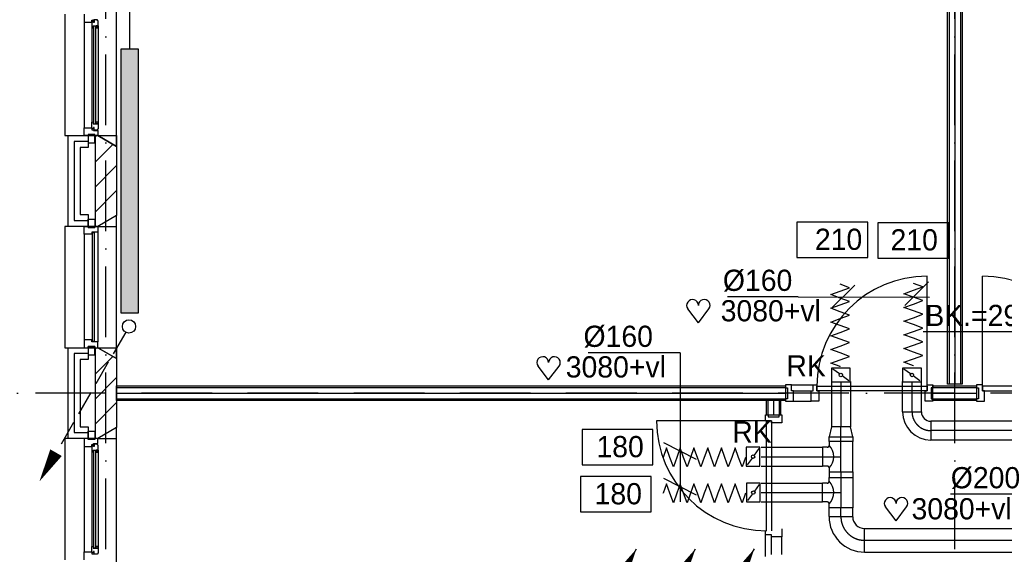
# Model space of a CAD drawing. Extents: x -36528 to 124080, y 290752 to 374852.
# Tile 35 of 66: x 44413 to 52764, y 344103 to 348641. Entities that reach past the tile are written whole.
import ezdxf
from ezdxf.enums import TextEntityAlignment as Align

# ---------------------------------------------------------------- set-up
doc = ezdxf.new("R2010")
doc.units = 0
doc.header["$LTSCALE"] = 100
for name, pattern in [('2322107', [2000, 1000, 1000]), ('CENTER2', [11.25, 7.5, -1.25, 1.25, -1.25]), ('CENTER4', [5, 3.125, -0.625, 0.625, -0.625]), ('DASHDOT', [9, 6, -1.5, 0, -1.5]), ('LURETOUR', [6, 4, -2])]:
    doc.linetypes.add(name, pattern=pattern)
doc.layers.get('0').update_dxf_attribs({"linetype": 'CONTINUOUS'})
for name, color, linetype in [('AL$7----_STRAMIEN', 1, 'DASHDOT'), ('AL$8----_HULPLIJNEN', 2, 'CONTINUOUS'), ('AL21----_BUITENWAND', 4, 'CONTINUOUS'), ('AL21K---_ISOLATIE', 1, 'CONTINUOUS'), ('AL22----_BINNENWAND', 7, 'CONTINUOUS'), ('AL28----_KONSTRUKTIE', 3, 'CONTINUOUS'), ('AL31----_BUITENKOZ', 7, 'CONTINUOUS'), ('AL32----_BINNENKOZ', 7, 'CONTINUOUS'), ('AL32----_DRAAIRICHTING', 7, 'CONTINUOUS'), ('ALL-----_REFLIJNEN', 8, 'CONTINUOUS'), ('ALXAB---_PREFABBETON', 1, 'CONTINUOUS'), ('WL$1----', 3, 'CONTINUOUS'), ('WL561---', 4, 'CONTINUOUS'), ('WL561---_AANVOER', 4, 'CONTINUOUS'), ('WL561---_RETOUR', 4, 'CONTINUOUS'), ('WL570---_HARTLIJN', 7, 'CONTINUOUS'), ('WL570---_RETOUR', 3, 'CONTINUOUS'), ('WL570---_TOEVOER', 3, 'CONTINUOUS'), ('WM570---', 1, 'CONTINUOUS')]:
    doc.layers.add(name, color=color, linetype=linetype)
doc.styles.add('BURO-018', font='BUROFONT.shx', dxfattribs={"height": 180})

# ---------------------------------------------------------------- blocks, each defined once
blk = doc.blocks.new('LDV2108')
at = {"color": 0, "linetype": 'CONTINUOUS'}
for p, q in [((-0.25, -0.433), (-1.187, -2.057)), ((-1.562, -2.706), (-2.5, -4.33)), ((-2.875, -4.98), (-3.812, -6.603)), ((-4.187, -7.253), (-5.125, -8.877)), ((-5.5, -9.526), (-6.437, -11.15))]:
    blk.add_line(p, q, dxfattribs=at)
blk.add_lwpolyline([(-6.75, -11.691, 0, 1, 0), (-5.5, -9.526, 1, 1, 0)], format="xyseb", dxfattribs=at)
blk.add_circle((0, 0), 0.5, dxfattribs=at)
blk = doc.blocks.new('LDV5')
at = {"color": 0, "linetype": 'CONTINUOUS'}
for p, q in [((4.5, 7.794), (6.75, 11.691)), ((0.25, 0.433), (2.5, 4.33)), ((-6.75, -11.691), (-0.25, -0.433))]:
    blk.add_line(p, q, dxfattribs=at)
for points in [[(6.75, 11.691, 0, 1, 0), (5.5, 9.526, 1, 1, 0)], [(-0.25, -0.433, 0, 1, 0), (-1.5, -2.598, 1, 1, 0)]]:
    blk.add_lwpolyline(points, format="xyseb", dxfattribs=at)
blk.add_circle((0, 0), 0.5, dxfattribs=at)
at = {"color": 0, "linetype": 'CONTINUOUS', "style": 'BURO-018'}
blk.add_attdef('LD_TEXT1', text='', height=1.8, dxfattribs=at).set_placement((3.5, 6.062), align=Align.MIDDLE)
blk = doc.blocks.new('2322401')
at = {"color": 0, "linetype": 'CONTINUOUS'}
for p, q in [((-0.5, 0.5, 1), (-0.5, 0.5)), ((-0.5, 0.5, 1), (-0.5, -0.5, 1)), ((0.5, 0.5, 1), (-0.5, 0.5, 1)), ((0.5, 0.5), (-0.5, 0.5)), ((-0.5, 0.5), (-0.5, -0.5)), ((0.5, 0.5, 1), (0.5, 0.5)), ((0.5, -0.5, 1), (0.5, 0.5, 1)), ((0.5, -0.5), (0.5, 0.5)), ((-0.5, -0.5, 1), (-0.5, -0.5)), ((-0.5, -0.5, 1), (0.5, -0.5, 1)), ((-0.5, -0.5), (0.5, -0.5)), ((0.5, -0.5, 1), (0.5, -0.5))]:
    blk.add_line(p, q, dxfattribs=at)
blk = doc.blocks.new('CVHATCH1')
at = {"color": 0, "linetype": 'CONTINUOUS'}
blk.add_solid([(-0.5, -0.5), (0.5, -0.5), (-0.5, 0.5), (0.5, 0.5)], dxfattribs=at)
blk = doc.blocks.new('LU-1D-F-A02BC')
at = {"color": 0, "linetype": 'CONTINUOUS'}
for p, q in [((-350, 0), (-349.4, 0)), ((-349.4, 0), (-320.3, 80)), ((-320.3, 80), (-291.2, 0)), ((-291.2, 0), (-262.1, -80)), ((-262.1, -80), (-232.9, 0)), ((-232.9, 0), (-203.8, 80)), ((-203.8, 80), (-174.7, 0)), ((-174.7, 0), (-145.6, -80)), ((-145.6, -80), (-116.5, 0)), ((-116.5, 0), (-87.4, 80)), ((-87.4, 80), (-58.2, 0)), ((-58.2, 0), (-29.1, -80)), ((-29.1, -80), (0, 0)), ((0, 0), (29.1, 80)), ((29.1, 80), (58.2, 0)), ((58.2, 0), (87.4, -80)), ((87.4, -80), (116.5, 0)), ((116.5, 0), (145.6, 80)), ((145.6, 80), (174.7, 0)), ((174.7, 0), (203.8, -80)), ((203.8, -80), (232.9, 0)), ((232.9, 0), (262.1, 80)), ((262.1, 80), (291.2, 0)), ((291.2, 0), (320.3, -80)), ((320.3, -80), (349.4, 0)), ((349.4, 0), (350, 0))]:
    blk.add_line(p, q, dxfattribs=at)
blk = doc.blocks.new('LU-1D-KL1-A073')
at = {"color": 0, "linetype": 'CONTINUOUS'}
for p, q in [((-57.5, 80), (-57.5, -80)), ((57.5, 80), (-57.5, 80)), ((49.1, 68.3), (8.4, 11.7)), ((57.5, -80), (57.5, 80)), ((-57.5, -80), (57.5, -80)), ((-8.4, -11.7), (-49.1, -68.3))]:
    blk.add_line(p, q, dxfattribs=at)
blk.add_circle((0, 0), 14.4, dxfattribs=at)
blk = doc.blocks.new('LU-1D-K-A0')
at = {"color": 0, "linetype": 'CONTINUOUS'}
for p, q in [((-0.5, 80), (0.5, 80)), ((-0.5, -80), (0.5, -80))]:
    blk.add_line(p, q, dxfattribs=at)
at = {"layer": 'WL570---_HARTLIJN', "linetype": 'CENTER2'}
blk.add_line((-0.5, 0), (0.5, 0), dxfattribs=at)
blk = doc.blocks.new('LU-1D-B--1-A05AA0')
at = {"color": 0, "linetype": 'CONTINUOUS'}
for p, q in [((-160, -80), (-160, 80)), ((80, -160), (-80, -160))]:
    blk.add_line(p, q, dxfattribs=at)
for radius in [240, 80]:
    blk.add_arc((-160, -160), radius, 0, 90, dxfattribs=at)
at = {"layer": 'WL570---_HARTLIJN', "linetype": 'CENTER4'}
blk.add_arc((-160, -160), 160, 0, 90, dxfattribs=at)
blk = doc.blocks.new('LU-1D-K-C8')
at = {"color": 0, "linetype": 'CONTINUOUS'}
for p, q in [((-0.5, 100), (0.5, 100)), ((-0.5, -100), (0.5, -100))]:
    blk.add_line(p, q, dxfattribs=at)
at = {"layer": 'WL570---_HARTLIJN', "linetype": 'CENTER2'}
blk.add_line((-0.5, 0), (0.5, 0), dxfattribs=at)
blk = doc.blocks.new('LU-1D-B-1-C85AC8')
at = {"color": 0, "linetype": 'CONTINUOUS'}
for p, q in [((100, 200), (-100, 200)), ((-200, 100), (-200, -100))]:
    blk.add_line(p, q, dxfattribs=at)
for radius in [100, 300]:
    blk.add_arc((-200, 200), radius, 270, 0, dxfattribs=at)
at = {"layer": 'WL570---_HARTLIJN', "linetype": 'CENTER4'}
blk.add_arc((-200, 200), 200, 270, 0, dxfattribs=at)
blk = doc.blocks.new('LU-1D-T-5A-C8A05A1009D')
at = {"color": 0, "linetype": 'CONTINUOUS'}
for p, q in [((-96, 100), (-128.3, 100)), ((-128.3, 100), (-128.3, -100)), ((-80, 116), (-80, 157.3)), ((80, 157.3), (-80, 157.3)), ((80, 116), (80, 157.3)), ((128.3, 100), (96, 100)), ((128.3, -100), (128.3, 100)), ((-128.3, -100), (128.3, -100))]:
    blk.add_line(p, q, dxfattribs=at)
at = {"color": 0, "linetype": 'CONTINUOUS', "flags": 128}
for points in [[(-96, 100, 0.02182), (-94.2, 100.1, 0.037214), (-93.2, 100.2, 0.006436), (-91.1, 100.8, 0.02182), (-90.5, 101, 0.02182), (-89.2, 101.5, 0.02182), (-88, 102.1, 0.02182), (-86.8, 102.9, 0.02182), (-85.7, 103.7, 0.02182), (-84.7, 104.7, 0.02182), (-83.7, 105.7, 0.02182), (-82.9, 106.8, 0.02182), (-82.1, 108, 0.02182), (-81.5, 109.2, 0.02182), (-81, 110.5, 0.02182), (-80.8, 111.1, 0.006436), (-80.2, 113.2, 0.037214), (-80.1, 114.2, 0.02182), (-80, 116)], [(80, 116, 0.02182), (80.1, 114.2, 0.037214), (80.2, 113.2, 0.006436), (80.8, 111.1, 0.02182), (81, 110.5, 0.02182), (81.5, 109.2, 0.02182), (82.1, 108, 0.02182), (82.9, 106.8, 0.02182), (83.7, 105.7, 0.02182), (84.7, 104.7, 0.02182), (85.7, 103.7, 0.02182), (86.8, 102.9, 0.02182), (88, 102.1, 0.02182), (89.2, 101.5, 0.02182), (90.5, 101, 0.02182), (91.1, 100.8, 0.006436), (93.2, 100.2, 0.037214), (94.2, 100.1, 0.02182), (96, 100)]]:
    blk.add_lwpolyline(points, format="xyb", dxfattribs=at)
at = {"color": 0, "linetype": 'CONTINUOUS'}
blk.add_arc((0, 196), 135.8, 225, 315, dxfattribs=at)
at = {"layer": 'WL570---_HARTLIJN', "linetype": 'CENTER4'}
for p, q in [((0, 157.3), (0, 0)), ((-128.3, 0), (128.3, 0))]:
    blk.add_line(p, q, dxfattribs=at)
blk = doc.blocks.new('LU-1D-VCH-C8A05528')
at = {"color": 0, "linetype": 'CONTINUOUS'}
for p, q in [((0, -100), (0, 100)), ((0, 100), (40, 100)), ((40, 100), (40, -100)), ((125.2, 80), (40, 100)), ((125.2, -80), (125.2, 80)), ((40, -100), (125.2, -80)), ((40, -100), (0, -100))]:
    blk.add_line(p, q, dxfattribs=at)
at = {"layer": 'WL570---_HARTLIJN', "linetype": 'CENTER4'}
blk.add_line((0, 0), (125.2, 0), dxfattribs=at)
blk = doc.blocks.new('LU-1D-T--5A-C8A05A-Q1')
at = {"color": 0, "linetype": 'CONTINUOUS'}
for p, q in [((-128.3, -100), (-128.3, 100)), ((-128.3, 100), (128.3, 100)), ((128.3, 100), (128.3, -100)), ((-96, -100), (-128.3, -100)), ((-80, -116), (-80, -157.3)), ((80, -157.3), (-80, -157.3)), ((80, -116), (80, -157.3)), ((128.3, -100), (96, -100))]:
    blk.add_line(p, q, dxfattribs=at)
at = {"color": 0, "linetype": 'CONTINUOUS', "flags": 128}
for points in [[(-80, -116, 0.02182), (-80.1, -114.2, 0.037214), (-80.2, -113.2, 0.006436), (-80.8, -111.1, 0.02182), (-81, -110.5, 0.02182), (-81.5, -109.2, 0.02182), (-82.1, -108, 0.02182), (-82.9, -106.8, 0.02182), (-83.7, -105.7, 0.02182), (-84.7, -104.7, 0.02182), (-85.7, -103.7, 0.02182), (-86.8, -102.9, 0.02182), (-88, -102.1, 0.02182), (-89.2, -101.5, 0.02182), (-90.5, -101, 0.02182), (-91.1, -100.8, 0.006436), (-93.2, -100.2, 0.037214), (-94.2, -100.1, 0.02182), (-96, -100)], [(96, -100, 0.02182), (94.2, -100.1, 0.037214), (93.2, -100.2, 0.006436), (91.1, -100.8, 0.02182), (90.5, -101, 0.02182), (89.2, -101.5, 0.02182), (88, -102.1, 0.02182), (86.8, -102.9, 0.02182), (85.7, -103.7, 0.02182), (84.7, -104.7, 0.02182), (83.7, -105.7, 0.02182), (82.9, -106.8, 0.02182), (82.1, -108, 0.02182), (81.5, -109.2, 0.02182), (81, -110.5, 0.02182), (80.8, -111.1, 0.006436), (80.2, -113.2, 0.037214), (80.1, -114.2, 0.02182), (80, -116)]]:
    blk.add_lwpolyline(points, format="xyb", dxfattribs=at)
at = {"color": 0, "linetype": 'CONTINUOUS'}
blk.add_arc((0, -196), 135.8, 45, 135, dxfattribs=at)
at = {"layer": 'WL570---_HARTLIJN', "linetype": 'CENTER4'}
for p, q in [((-128.3, 0), (128.3, 0)), ((0, -157.3), (0, 0))]:
    blk.add_line(p, q, dxfattribs=at)
blk = doc.blocks.new('HART')
at = {"color": 1}
for q in [(-39.7, 52.4), (39.7, 52.4)]:
    blk.add_line((0, 0), q, dxfattribs=at)
for centre, start, end in [((-22.1, 65.7), 0, 217.1867), ((22.1, 65.7), 322.8133, 180)]:
    blk.add_arc(centre, 22.1, start, end, dxfattribs=at)
blk = doc.blocks.new('*U121', base_point=(53344.8, 344248.3))
at = {"color": 0, "linetype": 'CONTINUOUS'}
for p, q in [((53344.8, 344548.3), (52704.9, 344548.3)), ((53344.8, 344548.3), (53344.8, 344048.3)), ((53245.1, 344248), (53444.5, 344048.6))]:
    blk.add_line(p, q, dxfattribs=at)
at = {"layer": 'WM570---', "linetype": 'CONTINUOUS', "style": 'BURO-018'}
blk.add_text('%%c200', height=180, dxfattribs=at).set_placement((53294.8, 344598.3), align=Align.RIGHT)

msp = doc.modelspace()

# ---------------------------------------------------------------- linework, layer by layer
at = {"layer": 'AL$7----_STRAMIEN', "color": 1}
msp.add_line((45144.348, 302741.907), (45144.348, 356571.726), dxfattribs=at)
for points in [[(52344.348, 302741.907), (52344.348, 371420.208)], [(107252.264, 345471.726), (-32589.018, 345471.726)]]:
    msp.add_lwpolyline(points, dxfattribs=at)
at = {"layer": 'AL$8----_HULPLIJNEN', "color": 8}
for p, q in [((45074.348, 347656.726), (45234.348, 347656.726)), ((45234.348, 347564.35), (45074.348, 347656.726)), ((45234.348, 347656.726), (45234.348, 347564.35)), ((45234.348, 346979.102), (45074.348, 346886.726)), ((45234.348, 346886.726), (45234.348, 346979.102)), ((45074.348, 346886.726), (45234.348, 346886.726)), ((45074.348, 345856.726), (45234.348, 345856.726)), ((45234.348, 345764.35), (45074.348, 345856.726)), ((45234.348, 345856.726), (45234.348, 345764.35)), ((45234.348, 345179.102), (45074.348, 345086.726)), ((45234.348, 345086.726), (45234.348, 345179.102)), ((45074.348, 345086.726), (45234.348, 345086.726))]:
    msp.add_line(p, q, dxfattribs=at)
at = {"layer": 'AL21----_BUITENWAND', "color": 8}
for p, q in [((44824.348, 346886.726), (44824.348, 347656.726)), ((44824.348, 347656.726), (44993.349, 347656.726)), ((44993.349, 347656.726), (44993.349, 347556.726)), ((44993.349, 347556.726), (44924.348, 347556.726)), ((44924.348, 347556.726), (44924.348, 346986.726)), ((44924.348, 346986.726), (44993.349, 346986.726)), ((44993.349, 346986.726), (44993.349, 346886.726)), ((44993.349, 346886.726), (44824.348, 346886.726)), ((44824.348, 345086.726), (44824.348, 345856.726)), ((44824.348, 345856.726), (44993.349, 345856.726)), ((44993.349, 345856.726), (44993.349, 345756.726)), ((44993.349, 345756.726), (44924.348, 345756.726)), ((44924.348, 345756.726), (44924.348, 345186.726)), ((44924.348, 345186.726), (44993.349, 345186.726)), ((44993.349, 345186.726), (44993.349, 345086.726)), ((44993.349, 345086.726), (44824.348, 345086.726))]:
    msp.add_line(p, q, dxfattribs=at)
at = {"layer": 'AL21K---_ISOLATIE', "color": 8, "linetype": 'CONTINUOUS'}
for p, q in [((45054.348, 346986.726), (45054.348, 347556.726)), ((45054.348, 345186.726), (45054.348, 345756.726))]:
    msp.add_line(p, q, dxfattribs=at)
at = {"layer": 'AL22----_BINNENWAND', "color": 8}
for p, q in [((52281.848, 345546.726), (52281.848, 352581.726)), ((52406.848, 352581.726), (52406.848, 345546.726)), ((45234.348, 345534.226), (50908.348, 345534.226)), ((45234.348, 345409.226), (45234.348, 345534.226)), ((50908.348, 345534.226), (50908.348, 345409.226)), ((52159.348, 345534.226), (52529.348, 345534.226)), ((52159.348, 345409.226), (52159.348, 345534.226)), ((52406.848, 345546.726), (52281.848, 345546.726)), ((52529.348, 345534.226), (52529.348, 345409.226)), ((50908.348, 345409.226), (45234.348, 345409.226)), ((50869.343, 345409.229), (50744.343, 345409.223)), ((50744.343, 345409.223), (50744.348, 345286.723)), ((50869.348, 345286.729), (50869.343, 345409.229)), ((52529.348, 345409.226), (52159.348, 345409.226)), ((50744.348, 345286.723), (50869.348, 345286.729))]:
    msp.add_line(p, q, dxfattribs=at)
at = {"layer": 'AL22----_BINNENWAND', "color": 8, "linetype": 'CONTINUOUS'}
for p, q in [((52296.848, 352581.726), (52296.848, 345546.726)), ((52391.848, 352581.726), (52391.848, 345546.726)), ((45234.348, 345519.226), (50908.348, 345519.226)), ((52159.348, 345519.226), (52529.348, 345519.226)), ((45234.348, 345424.226), (50908.348, 345424.226)), ((50759.343, 345409.224), (50759.348, 345286.724)), ((50854.343, 345409.228), (50854.348, 345286.728)), ((52159.348, 345424.226), (52529.348, 345424.226))]:
    msp.add_line(p, q, dxfattribs=at)
at = {"layer": 'AL28----_KONSTRUKTIE', "color": 8}
for p, q in [((45054.348, 347656.726), (45074.348, 347656.726)), ((45054.348, 346886.726), (45054.348, 347656.726)), ((45074.348, 347656.726), (45234.348, 347564.35)), ((45234.348, 347564.35), (45234.348, 346979.102)), ((45234.348, 346979.102), (45074.348, 346886.726)), ((45074.348, 346886.726), (45054.348, 346886.726)), ((45054.348, 345856.726), (45074.348, 345856.726)), ((45054.348, 345086.726), (45054.348, 345856.726)), ((45074.348, 345856.726), (45234.348, 345764.35)), ((45234.348, 345764.35), (45234.348, 345179.102)), ((45234.348, 345179.102), (45074.348, 345086.726)), ((45074.348, 345086.726), (45054.348, 345086.726))]:
    msp.add_line(p, q, dxfattribs=at)
at = {"layer": 'AL31----_BUITENKOZ', "color": 8}
for p, q in [((45234.348, 347564.35), (45234.348, 348779.102)), ((44794.348, 348686.726), (44794.348, 347656.726)), ((44960.348, 348686.726), (44960.348, 348619.726)), ((44960.348, 348619.726), (44960.348, 347723.726)), ((44960.348, 348619.726), (45023.348, 348619.726)), ((45023.348, 348619.726), (45023.348, 348636.726)), ((45023.348, 348636.726), (45038.348, 348636.726)), ((45038.348, 348625.042), (45023.348, 348625.042)), ((45023.348, 348625.042), (45023.348, 348619.726)), ((45023.348, 348619.726), (45023.348, 348572.601)), ((45038.348, 348636.726), (45038.348, 348642.726)), ((45038.348, 348617.042), (45038.348, 348625.042)), ((45043.348, 348617.042), (45038.348, 348617.042)), ((45073.107, 348639.542), (45043.348, 348639.542)), ((45043.348, 348639.542), (45043.348, 348617.042)), ((45073.107, 348632.477), (45073.107, 348639.542)), ((45077.348, 348630.028), (45073.107, 348632.477)), ((45077.348, 348587.542), (45077.348, 348630.028)), ((45023.348, 348572.601), (45023.348, 347770.851)), ((45023.348, 348572.601), (45036.348, 348570.542)), ((45036.348, 348570.542), (45036.348, 348587.542)), ((45036.348, 348587.542), (45077.348, 348587.542)), ((45075.052, 348587.542), (45061.52, 348587.542)), ((45061.52, 348587.542), (45061.52, 348570.542)), ((45061.52, 348570.542), (45075.052, 348570.542)), ((45075.052, 348570.542), (45075.052, 348587.542)), ((45077.348, 348587.542), (45077.348, 347755.91)), ((45023.348, 347770.851), (45036.348, 347772.91)), ((45023.348, 347723.726), (45023.348, 347770.851)), ((45036.348, 347772.91), (45036.348, 347755.91)), ((45061.52, 347755.91), (45061.52, 347772.91)), ((45061.52, 347772.91), (45075.052, 347772.91)), ((45075.052, 347772.91), (45075.052, 347755.91)), ((44960.348, 347656.726), (44960.348, 347723.726)), ((44960.348, 347723.726), (45023.348, 347723.726)), ((45023.348, 347723.726), (45023.348, 347706.726)), ((45023.348, 347718.41), (45023.348, 347723.726)), ((45038.348, 347718.41), (45023.348, 347718.41)), ((45023.348, 347706.726), (45038.348, 347706.726)), ((45036.348, 347755.91), (45077.348, 347755.91)), ((45043.348, 347726.41), (45038.348, 347726.41)), ((45038.348, 347726.41), (45038.348, 347718.41)), ((45038.348, 347706.726), (45038.348, 347700.726)), ((45038.348, 347700.726), (45074.348, 347700.726)), ((45043.348, 347703.91), (45043.348, 347726.41)), ((45073.107, 347703.91), (45043.348, 347703.91)), ((45075.052, 347755.91), (45061.52, 347755.91)), ((45077.348, 347713.424), (45073.107, 347710.975)), ((45073.107, 347710.975), (45073.107, 347703.91)), ((45074.348, 347700.726), (45074.348, 347656.726)), ((45077.348, 347755.91), (45077.348, 347713.424)), ((44794.348, 347656.726), (45074.348, 347656.726)), ((44993.349, 347656.726), (44960.348, 347656.726)), ((45049.349, 347666.726), (44993.349, 347666.726)), ((44993.349, 347666.726), (44993.349, 347595.726)), ((45049.349, 347666.726), (44993.349, 347666.726)), ((44993.349, 347666.726), (44993.349, 347656.726)), ((45049.349, 347595.726), (45049.349, 347666.726)), ((45049.349, 347656.726), (45049.349, 347666.726)), ((45074.348, 347656.726), (45049.349, 347656.726)), ((45074.348, 347656.726), (45234.348, 347564.35)), ((44993.349, 347595.726), (45049.349, 347595.726)), ((44993.349, 346876.726), (44993.349, 346947.726)), ((44993.349, 346947.726), (45049.349, 346947.726)), ((45049.349, 346947.726), (45049.349, 346876.726)), ((45234.348, 346979.102), (45074.348, 346886.726)), ((45234.348, 345764.35), (45234.348, 346979.102)), ((45074.348, 346886.726), (44794.348, 346886.726)), ((44794.348, 346886.726), (44794.348, 345856.726)), ((45049.349, 346876.726), (44993.349, 346876.726)), ((44960.348, 346819.726), (44960.348, 345923.726)), ((45074.348, 346836.726), (45074.348, 345906.726)), ((44794.348, 345856.726), (45074.348, 345856.726)), ((45049.349, 345866.726), (44993.349, 345866.726)), ((44993.349, 345866.726), (44993.349, 345795.726)), ((45049.349, 345795.726), (45049.349, 345866.726)), ((45074.348, 345856.726), (45234.348, 345764.35)), ((44993.349, 345795.726), (45049.349, 345795.726)), ((45234.348, 345179.102), (45074.348, 345086.726)), ((45234.348, 343964.35), (45234.348, 345179.102)), ((44993.349, 345076.726), (44993.349, 345147.726)), ((44993.349, 345147.726), (45049.349, 345147.726)), ((45049.349, 345147.726), (45049.349, 345076.726)), ((45074.348, 345086.726), (44794.348, 345086.726)), ((44794.348, 345086.726), (44794.348, 344056.726)), ((44993.349, 345086.726), (44960.348, 345086.726)), ((44960.348, 345086.726), (44960.348, 345019.726)), ((44960.348, 345019.726), (44960.348, 344123.726)), ((44960.348, 345019.726), (45023.348, 345019.726)), ((44993.349, 345076.726), (44993.349, 345086.726)), ((45049.349, 345076.726), (44993.349, 345076.726)), ((45049.349, 345076.726), (44993.349, 345076.726)), ((45023.348, 345019.726), (45023.348, 345036.726)), ((45023.348, 345036.726), (45038.348, 345036.726)), ((45038.348, 345025.042), (45023.348, 345025.042)), ((45023.348, 345025.042), (45023.348, 345019.726)), ((45023.348, 345019.726), (45023.348, 344972.601)), ((45038.348, 345036.726), (45038.348, 345042.726)), ((45038.348, 345042.726), (45074.348, 345042.726)), ((45038.348, 345017.042), (45038.348, 345025.042)), ((45043.348, 345017.042), (45038.348, 345017.042)), ((45073.107, 345039.542), (45043.348, 345039.542)), ((45043.348, 345039.542), (45043.348, 345017.042)), ((45074.348, 345086.726), (45049.349, 345086.726)), ((45049.349, 345086.726), (45049.349, 345076.726)), ((45073.107, 345032.477), (45073.107, 345039.542)), ((45077.348, 345030.028), (45073.107, 345032.477)), ((45074.348, 345042.726), (45074.348, 345086.726)), ((45077.348, 344987.542), (45077.348, 345030.028)), ((45023.348, 344972.601), (45036.348, 344970.542)), ((45023.348, 344972.601), (45023.348, 344170.851)), ((45036.348, 344970.542), (45036.348, 344987.542)), ((45036.348, 344987.542), (45077.348, 344987.542)), ((45075.052, 344987.542), (45061.52, 344987.542)), ((45061.52, 344987.542), (45061.52, 344970.542)), ((45061.52, 344970.542), (45075.052, 344970.542)), ((45075.052, 344970.542), (45075.052, 344987.542)), ((45077.348, 344987.542), (45077.348, 344155.91)), ((44960.348, 344056.726), (44960.348, 344123.726)), ((44960.348, 344123.726), (45023.348, 344123.726)), ((45023.348, 344170.851), (45036.348, 344172.91)), ((45023.348, 344123.726), (45023.348, 344170.851)), ((45023.348, 344123.726), (45023.348, 344106.726)), ((45023.348, 344118.41), (45023.348, 344123.726)), ((45038.348, 344118.41), (45023.348, 344118.41)), ((45023.348, 344106.726), (45038.348, 344106.726)), ((45036.348, 344172.91), (45036.348, 344155.91)), ((45036.348, 344155.91), (45077.348, 344155.91)), ((45043.348, 344126.41), (45038.348, 344126.41)), ((45038.348, 344126.41), (45038.348, 344118.41)), ((45038.348, 344106.726), (45038.348, 344100.726)), ((45043.348, 344103.91), (45043.348, 344126.41)), ((45073.107, 344103.91), (45043.348, 344103.91)), ((45061.52, 344155.91), (45061.52, 344172.91)), ((45061.52, 344172.91), (45075.052, 344172.91)), ((45075.052, 344155.91), (45061.52, 344155.91)), ((45077.348, 344113.424), (45073.107, 344110.975)), ((45073.107, 344110.975), (45073.107, 344103.91)), ((45075.052, 344172.91), (45075.052, 344155.91)), ((45077.348, 344155.91), (45077.348, 344113.424))]:
    msp.add_line(p, q, dxfattribs=at)
at = {"layer": 'AL31----_BUITENKOZ', "color": 8, "linetype": 'CONTINUOUS'}
for p, q in [((45059.348, 348585.542), (45038.348, 348585.542)), ((45038.348, 348585.542), (45038.348, 347757.91)), ((45059.348, 347757.91), (45059.348, 348585.542)), ((45038.348, 347757.91), (45059.348, 347757.91)), ((44960.348, 346819.726), (44960.348, 346886.726)), ((44960.348, 346886.726), (44993.349, 346886.726)), ((44993.349, 346886.726), (44993.349, 346876.726)), ((44993.349, 346876.726), (45049.349, 346876.726)), ((45049.349, 346876.726), (45049.349, 346886.726)), ((45049.349, 346886.726), (45049.349, 346886.726)), ((45049.349, 346886.726), (45074.348, 346886.726)), ((45074.348, 346886.726), (45074.348, 346836.726)), ((45023.348, 346819.726), (44960.348, 346819.726)), ((44960.348, 346819.726), (44960.348, 346819.726)), ((44960.348, 346819.726), (44960.348, 346819.726)), ((44960.348, 346819.726), (44960.348, 346819.726)), ((44960.348, 346819.726), (44960.348, 346819.726)), ((45074.348, 346836.726), (45023.348, 346836.726)), ((45023.348, 346836.726), (45023.348, 346819.726)), ((45048.348, 346831.726), (45027.348, 346831.726)), ((45027.348, 346831.726), (45027.348, 345911.726)), ((45048.348, 345911.726), (45048.348, 346831.726)), ((45074.348, 346836.726), (45074.348, 346836.726)), ((45023.348, 345923.726), (44960.348, 345923.726)), ((44960.348, 345923.726), (44960.348, 345923.726)), ((44960.348, 345923.726), (44960.348, 345923.726)), ((44960.348, 345923.726), (44960.348, 345923.726)), ((44960.348, 345923.726), (44960.348, 345923.726)), ((44960.348, 345923.726), (44960.348, 345856.726)), ((44960.348, 345856.726), (44993.349, 345856.726)), ((44993.349, 345856.726), (44993.349, 345866.726)), ((44993.349, 345866.726), (45049.349, 345866.726)), ((45023.348, 345906.726), (45023.348, 345923.726)), ((45074.348, 345906.726), (45023.348, 345906.726)), ((45027.348, 345911.726), (45048.348, 345911.726)), ((45049.349, 345866.726), (45049.349, 345856.726)), ((45049.349, 345856.726), (45049.349, 345856.726)), ((45049.349, 345856.726), (45074.348, 345856.726)), ((45074.348, 345906.726), (45074.348, 345906.726)), ((45074.348, 345856.726), (45074.348, 345906.726)), ((45059.348, 344985.542), (45038.348, 344985.542)), ((45038.348, 344985.542), (45038.348, 344157.91)), ((45059.348, 344157.91), (45059.348, 344985.542)), ((45038.348, 344157.91), (45059.348, 344157.91))]:
    msp.add_line(p, q, dxfattribs=at)
at = {"layer": 'AL32----_BINNENKOZ', "color": 8}
for p, q in [((50908.348, 345541.226), (50908.348, 345516.226)), ((50958.348, 345541.226), (50908.348, 345541.226)), ((50908.348, 345516.226), (50924.348, 345516.226)), ((50924.348, 345516.226), (50924.348, 345424.226)), ((50958.348, 345490.226), (50958.348, 345541.226)), ((50958.348, 345541.226), (51142.348, 345541.226)), ((51142.348, 345541.226), (51175.348, 345541.226)), ((51142.348, 345490.226), (51142.348, 345541.226)), ((51142.348, 345541.226), (51175.348, 345541.226)), ((51175.348, 345541.226), (51175.348, 345490.226)), ((51175.348, 345490.226), (51175.348, 345530.226)), ((51175.348, 345530.226), (52109.348, 345530.226)), ((52109.348, 345490.226), (52109.348, 345541.226)), ((52109.348, 345541.226), (52159.348, 345541.226)), ((52109.348, 345530.226), (52109.348, 345490.226)), ((52159.348, 345516.226), (52143.348, 345516.226)), ((52143.348, 345516.226), (52143.348, 345424.226)), ((52159.348, 345541.226), (52159.348, 345516.226)), ((52529.348, 345541.226), (52529.348, 345516.226)), ((52579.348, 345541.226), (52529.348, 345541.226)), ((52529.348, 345516.226), (52545.348, 345516.226)), ((52545.348, 345516.226), (52545.348, 345424.226)), ((52579.348, 345490.226), (52579.348, 345541.226)), ((53513.348, 345530.226), (52579.348, 345530.226)), ((52579.348, 345530.226), (52579.348, 345490.226)), ((50975.348, 345490.226), (50958.348, 345490.226)), ((50975.348, 345402.226), (50975.348, 345490.226)), ((50975.348, 345490.226), (51125.348, 345490.226)), ((51125.348, 345402.226), (51125.348, 345490.226)), ((51125.348, 345490.226), (51142.348, 345490.226)), ((51175.348, 345490.226), (51192.348, 345490.226)), ((52109.348, 345490.226), (51175.348, 345490.226)), ((51192.348, 345490.226), (51192.348, 345402.226)), ((52092.348, 345402.226), (52092.348, 345490.226)), ((52092.348, 345490.226), (52109.348, 345490.226)), ((52579.348, 345490.226), (53513.348, 345490.226)), ((52596.348, 345490.226), (52579.348, 345490.226)), ((52596.348, 345402.226), (52596.348, 345490.226)), ((50924.348, 345424.226), (50908.348, 345424.226)), ((50908.348, 345424.226), (50908.348, 345402.226)), ((50908.348, 345402.226), (50975.348, 345402.226)), ((50975.348, 345402.226), (51125.348, 345402.226)), ((51192.348, 345402.226), (51125.348, 345402.226)), ((52159.348, 345402.226), (52092.348, 345402.226)), ((52143.348, 345424.226), (52159.348, 345424.226)), ((52159.348, 345424.226), (52159.348, 345402.226)), ((52545.348, 345424.226), (52529.348, 345424.226)), ((52529.348, 345424.226), (52529.348, 345402.226)), ((52529.348, 345402.226), (52596.348, 345402.226)), ((50737.343, 345286.726), (50762.343, 345286.726)), ((50737.343, 345236.726), (50737.343, 345286.726)), ((50762.343, 345286.726), (50762.343, 345270.726)), ((50762.343, 345270.726), (50854.343, 345270.726)), ((50854.343, 345270.726), (50854.343, 345286.726)), ((50854.343, 345286.726), (50876.343, 345286.726)), ((50876.343, 345286.726), (50876.343, 345219.726)), ((50788.343, 345236.726), (50737.343, 345236.726)), ((50748.343, 344302.726), (50748.343, 345236.726)), ((50748.343, 345236.726), (50788.343, 345236.726)), ((50788.343, 345236.726), (50788.343, 344302.726)), ((50788.343, 345219.726), (50788.343, 345236.726)), ((50876.343, 345219.726), (50788.343, 345219.726)), ((50737.343, 344269.726), (50737.343, 344302.726)), ((50737.343, 344269.726), (50737.343, 344302.726)), ((50737.343, 344085.726), (50737.343, 344269.726)), ((50788.343, 344269.726), (50737.343, 344269.726)), ((50788.343, 344252.726), (50788.343, 344269.726)), ((50876.343, 344319.726), (50876.343, 344252.726)), ((50788.343, 344102.726), (50788.343, 344252.726)), ((50876.343, 344252.726), (50788.343, 344252.726)), ((50876.343, 344102.726), (50876.343, 344252.726))]:
    msp.add_line(p, q, dxfattribs=at)
at = {"layer": 'AL32----_DRAAIRICHTING', "color": 8}
for p, q in [((52109.348, 345530.226), (52109.348, 346464.226)), ((52579.348, 345530.226), (52579.348, 346464.226)), ((50748.343, 345236.726), (49814.343, 345236.726))]:
    msp.add_line(p, q, dxfattribs=at)
for centre, start, end in [((52109.348, 345530.226), 90, 180), ((52579.348, 345530.226), 0, 90), ((50748.343, 345236.726), 180, 270)]:
    msp.add_arc(centre, 934, start, end, dxfattribs=at)
at = {"layer": 'ALL-----_REFLIJNEN', "color": 8, "linetype": 'CONTINUOUS'}
for p, q in [((52344.348, 352581.726), (52344.348, 345546.726)), ((44993.349, 347606.726), (44874.348, 347606.726)), ((44874.348, 347606.726), (44874.348, 346936.726)), ((44874.348, 346936.726), (44993.349, 346936.726)), ((44993.349, 345806.726), (44874.348, 345806.726)), ((44874.348, 345806.726), (44874.348, 345136.726)), ((45234.348, 345471.726), (50908.348, 345471.726)), ((52159.348, 345471.726), (52529.348, 345471.726)), ((50806.843, 345409.226), (50806.848, 345286.726)), ((44874.348, 345136.726), (44993.349, 345136.726))]:
    msp.add_line(p, q, dxfattribs=at)
at = {"layer": 'ALXAB---_PREFABBETON', "color": 8}
for p, q in [((45054.348, 347647.63), (45063.444, 347656.726)), ((45054.348, 347435.498), (45201.922, 347583.071)), ((45054.348, 347223.366), (45234.348, 347403.366)), ((45054.348, 347011.234), (45234.348, 347191.234)), ((45054.348, 345847.63), (45063.444, 345856.726)), ((45054.348, 345635.498), (45201.922, 345783.071)), ((45054.348, 345423.366), (45234.348, 345603.366)), ((45054.348, 345211.234), (45234.348, 345391.234))]:
    msp.add_line(p, q, dxfattribs=at)
at = {"layer": 'WL561---_AANVOER', "linetype": '2322107'}
msp.add_line((45345.772, 348391.726), (45345.772, 349751.726), dxfattribs=at)
at = {"layer": 'WM570---'}
for p, q in [((51005.627, 346921.876), (51005.627, 346621.876)), ((51605.627, 346921.876), (51005.627, 346921.876)), ((51605.627, 346621.876), (51605.627, 346921.876)), ((52292.39, 346917.098), (51692.39, 346917.098)), ((51692.39, 346917.098), (51692.39, 346617.098)), ((52292.39, 346617.098), (52292.39, 346917.098)), ((51005.627, 346621.876), (51605.627, 346621.876)), ((51692.39, 346617.098), (52292.39, 346617.098)), ((52075.088, 345993.87), (53564.415, 345995.109)), ((50015.308, 345813.878), (49233.869, 345813.878)), ((50015.308, 345813.878), (50015.308, 344547.42)), ((49784.044, 345163.52), (49184.044, 345163.52)), ((49184.044, 345163.52), (49184.044, 344863.52)), ((49784.044, 344863.52), (49784.044, 345163.52)), ((50154.166, 344906.946), (49876.45, 345048.387)), ((49184.044, 344863.52), (49784.044, 344863.52)), ((49768.447, 344763.698), (49168.447, 344763.698)), ((49168.447, 344763.698), (49168.447, 344463.698)), ((49768.447, 344463.698), (49768.447, 344763.698)), ((50154.166, 344606.292), (49876.45, 344747.733)), ((49168.447, 344463.698), (49768.447, 344463.698))]:
    msp.add_line(p, q, dxfattribs=at)
at = {"layer": 'WM570---', "color": 1}
for p, q in [((51296.291, 346189.416), (51495.695, 346388.82)), ((51920.716, 346215.787), (52120.12, 346415.191)), ((51015.993, 346289.118), (50416.072, 346289.118)), ((51015.993, 346289.118), (52129.057, 346286.962))]:
    msp.add_line(p, q, dxfattribs=at)

# ---------------------------------------------------------------- block references
at = {"layer": 'WL$1----', "color": 2}
ref = msp.add_blockref('LDV5', (48834.348, 342746.927), dxfattribs=dict(at, xscale=120, yscale=120, zscale=120))
ref.add_attrib('LD_TEXT1', 'rga', dxfattribs={"layer": '0', "color": 1, "linetype": 'CONTINUOUS', "height": 144, "style": 'BURO-018'}).set_placement((49254.348, 343474.388), align=Align.MIDDLE)
ref = msp.add_blockref('LDV5', (49334.348, 342746.927), dxfattribs=dict(at, xscale=120, yscale=120, zscale=120))
ref.add_attrib('LD_TEXT1', 'rga', dxfattribs={"layer": '0', "color": 1, "linetype": 'CONTINUOUS', "height": 144, "style": 'BURO-018'}).set_placement((49754.348, 343474.388), align=Align.MIDDLE)
ref = msp.add_blockref('LDV5', (49834.348, 342746.927), dxfattribs=dict(at, xscale=120, yscale=120, zscale=120))
ref.add_attrib('LD_TEXT1', 'rga', dxfattribs={"layer": '0', "color": 1, "linetype": 'CONTINUOUS', "height": 144, "style": 'BURO-018'}).set_placement((50254.348, 343474.388), align=Align.MIDDLE)
at = {"layer": 'WL561---', "xscale": 2240, "yscale": 150, "rotation": 89.9999999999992}
for name, zscale in [('2322401', 400), ('CVHATCH1', 2240)]:
    msp.add_blockref(name, (45345.772, 347271.726), dxfattribs=dict(at, zscale=zscale))
at = {"layer": 'WL561---_RETOUR', "color": 2, "xscale": 112.5, "yscale": 112.5, "zscale": 112.5}
msp.add_blockref('LDV2108', (45339.662, 346037.509), dxfattribs=at)
at = {"layer": 'WL570---_RETOUR', "linetype": 'LURETOUR'}
for name, p, rotation in [('LU-1D-F-A02BC', (51372.501, 346045.627), 90), ('LU-1D-F-A02BC', (51993.127, 346053.199), 90), ('LU-1D-B--1-A05AA0', (51981.321, 345153.217), 180), ('LU-1D-VCH-C8A05528', (51378.404, 345060.425), 90), ('LU-1D-T-5A-C8A05A1009D', (51378.404, 344932.125), 90), ('LU-1D-F-A02BC', (50219.131, 344925.877), 180), ('LU-1D-F-A02BC', (50219.131, 344621.555), 180)]:
    msp.add_blockref(name, p, dxfattribs=dict(at, rotation=rotation))
at = {"layer": 'WL570---_RETOUR', "linetype": 'CONTINUOUS'}
for p, rotation in [((51377.719, 345625.442), 269.9999999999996), ((51980.636, 345625.442), 269.9999999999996), ((50633.359, 344932.125), 359.9999999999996), ((50635.539, 344627.458), 359.9999999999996)]:
    msp.add_blockref('LU-1D-KL1-A073', p, dxfattribs=dict(at, rotation=rotation))
at = {"layer": 'WL570---_RETOUR', "linetype": 'LURETOUR'}
for p, xscale, rotation in [((51378.404, 345377.833), 384.4151283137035, 270), ((51981.321, 345440.956), 258.1682388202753, 90), ((53047.668, 345153.217), 1812.693179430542, 180)]:
    msp.add_blockref('LU-1D-K-A0', p, dxfattribs=dict(at, xscale=xscale, rotation=rotation))
for p, xscale in [((50961.243, 344932.125), 519.7205268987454), ((50962.191, 344627.458), 517.8244843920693)]:
    msp.add_blockref('LU-1D-K-A0', p, dxfattribs=dict(at, xscale=xscale))
at = {"layer": 'WL570---_TOEVOER', "linetype": 'CONTINUOUS'}
for p, xscale, rotation in [((51378.404, 344779.791), 48.06773973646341, 270), ((51378.404, 344461.429), 75.45803912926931, 90)]:
    msp.add_blockref('LU-1D-K-C8', p, dxfattribs=dict(at, xscale=xscale, rotation=rotation))
at = {"layer": 'WL570---_TOEVOER', "linetype": 'CONTINUOUS', "rotation": 270}
for name, p in [('LU-1D-T--5A-C8A05A-Q1', (51378.404, 344627.458)), ('LU-1D-B-1-C85AC8', (51378.404, 344222.427))]:
    msp.add_blockref(name, p, dxfattribs=at)
at = {"layer": 'WL570---_TOEVOER', "linetype": 'CONTINUOUS', "xscale": 2649.984567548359}
msp.add_blockref('LU-1D-K-C8', (52903.396, 344222.427), dxfattribs=at)
at = {"layer": 'WM570---', "xscale": 2.25, "yscale": 2.25, "zscale": 2.25}
for p in [(50169.065, 346068.346), (48898.891, 345583.094), (51845.74, 344387.464)]:
    msp.add_blockref('HART', p, dxfattribs=at)
at = {"layer": 'WM570---'}
msp.add_blockref('*U121', (52949.061, 344313.636), dxfattribs=at)

# ---------------------------------------------------------------- texts
at = {"layer": 'WL570---_RETOUR', "color": 1, "linetype": 'LURETOUR', "style": 'BURO-018'}
for p in [(50916.055, 345613.017), (50456.545, 345051.502)]:
    msp.add_text('RK', height=180, dxfattribs=at).set_placement(p)
at = {"layer": 'WM570---', "color": 1, "style": 'BURO-018'}
for s, p in [('210', (51157.802, 346687.314)), ('210', (51799.114, 346682.537)), ('3080+vl', (50358.467, 346080.586)), ('BK.=2950+vl', (52094.512, 346040.823)), ('3080+vl', (49044.319, 345604.125)), ('180', (49304.668, 344927.477)), ('180', (49289.071, 344527.655)), ('3080+vl', (51977.232, 344399.704))]:
    msp.add_text(s, height=180, dxfattribs=at).set_placement(p)
at = {"layer": 'WM570---', "linetype": 'CONTINUOUS', "style": 'BURO-018'}
for p in [(50965.993, 346339.118), (49783.79, 345863.878)]:
    msp.add_text('%%c160', height=180, dxfattribs=at).set_placement(p, align=Align.RIGHT)

doc.saveas('drawing.dxf')
